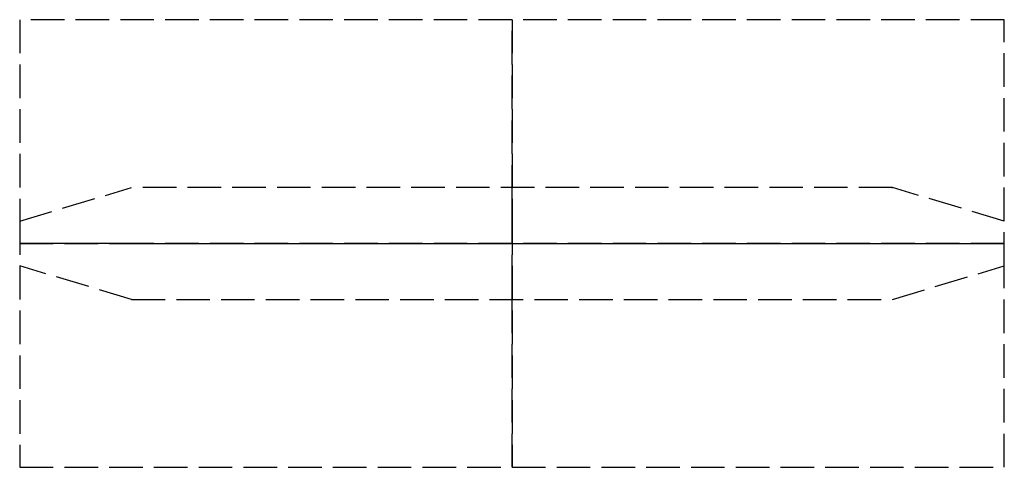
# Model space of a CAD drawing. Header units: millimetres. Extents: x 0 to 44, y -10 to 10.
import ezdxf

# ---------------------------------------------------------------- set-up
doc = ezdxf.new("R2010")
doc.units = ezdxf.units.MM
doc.header["$LTSCALE"] = 10
doc.linetypes.add('ALLCAD_Strich', pattern=[0.2, 0.15, -0.05])
for name, color, linetype in [('BESCH_KONT_sich_schn_ansi_2d', 40, 'Continuous'), ('BESCH_KONT_sich_schn_grun_2d', 10, 'Continuous'), ('BESCH_KONT_sich_schn_seit_2d', 160, 'Continuous')]:
    doc.layers.add(name, color=color, linetype=linetype)

msp = doc.modelspace()

# ---------------------------------------------------------------- linework, layer by layer
at = {"layer": 'BESCH_KONT_sich_schn_ansi_2d', "linetype": 'ALLCAD_Strich'}
for p, q in [((44, 0), (0, 0)), ((0, 0, 3), (44, 0, 3)), ((0, 0), (0, 0, 3)), ((5, 0, 15), (0, 0, 15)), ((0, 0, 15), (0, 0, 3)), ((5, 0, 3), (5, 0, 15)), ((5, 0, 15), (39, 0, 15)), ((38.98, 0, 3.005), (38.983, 0, 3.005)), ((38.98, 0, 3), (38.98, 0, 3.005)), ((38.982, 0, 3), (38.982, 0, 3.005)), ((38.983, 0, 3), (38.983, 0, 3.005)), ((38.986, 0, 3.005), (38.983, 0, 3.005)), ((38.983, 0, 3), (38.983, 0, 3.005)), ((38.983, 0, 3.005), (38.983, 0, 3.005)), ((38.983, 0, 3), (38.983, 0, 3.005)), ((38.983, 0, 3.005), (38.983, 0, 3)), ((38.984, 0, 3), (38.984, 0, 3.005)), ((38.986, 0, 3), (38.986, 0, 3.005)), ((38.987, 0, 3), (38.987, 0, 3.005)), ((38.987, 0, 3.005), (38.989, 0, 3.005)), ((38.989, 0, 3.005), (38.991, 0, 3.005)), ((38.989, 0, 3), (38.989, 0, 3.005)), ((38.989, 0, 3), (38.989, 0, 3.005)), ((38.99, 0, 3), (38.99, 0, 3.005)), ((38.993, 0, 3.005), (38.991, 0, 3.005)), ((38.991, 0, 3), (38.991, 0, 3.005)), ((38.991, 0, 3), (38.991, 0, 3.005)), ((38.993, 0, 3), (38.993, 0, 3.005)), ((38.994, 0, 3.005), (38.997, 0, 3.005)), ((38.994, 0, 3), (38.994, 0, 3.005)), ((38.996, 0, 3), (38.996, 0, 3.005)), ((38.997, 0, 3), (38.997, 0, 3.005)), ((39, 0, 3.005), (38.997, 0, 3.005)), ((38.997, 0, 3), (38.997, 0, 3.005)), ((38.997, 0, 3.005), (38.997, 0, 3.005)), ((38.997, 0, 3), (38.997, 0, 3.005)), ((38.997, 0, 3.005), (38.997, 0, 3)), ((38.998, 0, 3), (38.998, 0, 3.005)), ((39, 0, 3), (39, 0, 15)), ((39, 0, 15), (44, 0, 15)), ((44, 0), (44, 0, 3)), ((44, 0, 15), (44, 0, 3))]:
    msp.add_line(p, q, dxfattribs=at)
at = {"layer": 'BESCH_KONT_sich_schn_grun_2d', "linetype": 'ALLCAD_Strich'}
for p, q in [((44, 10), (0, 10)), ((0, 10), (0, 1)), ((44, 1), (44, 10)), ((0, 1), (5, 2.5)), ((39, 2.5), (5, 2.5)), ((38.98, 2.503), (38.98, 2.505)), ((38.982, 2.505), (38.982, 2.503)), ((38.983, 2.508), (38.983, 2.508)), ((38.983, 2.507), (38.983, 2.507)), ((38.983, 2.502), (38.983, 2.502)), ((38.984, 2.505), (38.984, 2.503)), ((38.986, 2.503), (38.986, 2.505)), ((38.987, 2.508), (38.987, 2.5)), ((38.991, 2.508), (38.987, 2.508)), ((38.987, 2.5), (38.989, 2.5)), ((38.989, 2.506), (38.99, 2.506)), ((38.989, 2.504), (38.989, 2.506)), ((38.99, 2.504), (38.989, 2.504)), ((38.989, 2.5), (38.989, 2.503)), ((38.989, 2.503), (38.991, 2.503)), ((38.991, 2.505), (38.991, 2.505)), ((38.993, 2.505), (38.993, 2.506)), ((38.994, 2.503), (38.994, 2.505)), ((38.996, 2.505), (38.996, 2.503)), ((38.997, 2.508), (38.997, 2.508)), ((38.997, 2.507), (38.997, 2.507)), ((38.997, 2.502), (38.997, 2.502)), ((38.998, 2.505), (38.998, 2.503)), ((39, 2.503), (39, 2.505)), ((44, 1), (39, 2.5)), ((0, 1), (0, -1)), ((44, -1), (44, 1)), ((0, -1), (0, -10)), ((5, -2.5), (0, -1)), ((39, -2.5), (44, -1)), ((44, -10), (44, -1)), ((5, -2.5), (39, -2.5)), ((0, -10), (44, -10))]:
    msp.add_line(p, q, dxfattribs=at)
for centre, radius, start, end in [((38.983, 2.505), 0.00271, 90, 180), ((38.983, 2.503), 0.00271, 180, 270), ((38.983, 2.505), 0.00116, 90, 180), ((38.983, 2.503), 0.00116, 180, 270), ((38.983, 2.505), 0.00271, 0, 90), ((38.983, 2.505), 0.00116, 0, 90), ((38.983, 2.503), 0.00116, 270, 360), ((38.983, 2.503), 0.00271, 270, 0), ((38.99, 2.505), 0.00093, 0, 90), ((38.99, 2.505), 0.00093, 270, 0), ((38.991, 2.506), 0.00217, 0, 90), ((38.991, 2.505), 0.00217, 270, 0), ((38.997, 2.505), 0.00271, 90, 180), ((38.997, 2.503), 0.00271, 180, 270), ((38.997, 2.505), 0.00116, 90, 180), ((38.997, 2.503), 0.00116, 180, 270), ((38.997, 2.505), 0.00271, 0, 90), ((38.997, 2.505), 0.00116, 0, 90), ((38.997, 2.503), 0.00116, 270, 360), ((38.997, 2.503), 0.00271, 270, 0)]:
    msp.add_arc(centre, radius, start, end, dxfattribs=at)
at = {"layer": 'BESCH_KONT_sich_schn_seit_2d', "linetype": 'ALLCAD_Strich'}
for p, q in [((22, 10, 3), (22, 1, 3)), ((22, 10), (22, 10, 3)), ((22, -10), (22, 10)), ((22, 2.508, 3.005), (22, 2.505, 3.005)), ((22, 2.508, 3), (22, 2.508, 3.005)), ((22, 2.508, 3), (22, 2.508, 3.005)), ((22, 2.507, 3), (22, 2.507, 3.005)), ((22, 2.506, 3.005), (22, 2.506, 3)), ((22, 2.506, 3), (22, 2.506, 3.005)), ((22, 2.503, 3.005), (22, 2.505, 3.005)), ((22, 2.505, 3), (22, 2.505, 3.005)), ((22, 2.505, 3), (22, 2.505, 3.005)), ((22, 2.505, 3), (22, 2.505, 3.005)), ((22, 2.505, 3), (22, 2.505, 3.005)), ((22, 2.504, 3), (22, 2.504, 3.005)), ((22, 2.503, 3.005), (22, 2.5, 3.005)), ((22, 2.503, 3), (22, 2.503, 3.005)), ((22, 2.503, 3), (22, 2.503, 3.005)), ((22, 2.502, 3), (22, 2.502, 3.005)), ((22, 1, 15), (22, 2.5, 15)), ((22, 2.5, 15), (22, 2.5, 3)), ((22, 2.5, 3), (22, 2.5, 3.005)), ((22, 1, 15), (22, -1, 15)), ((22, 1, 3), (22, 1, 15)), ((22, -1, 3), (22, -10, 3)), ((22, -2.5, 15), (22, -1, 15)), ((22, -1, 15), (22, -1, 3)), ((22, -2.5, 3), (22, -2.5, 15)), ((22, -10), (22, -10, 3))]:
    msp.add_line(p, q, dxfattribs=at)

doc.saveas('drawing.dxf')
